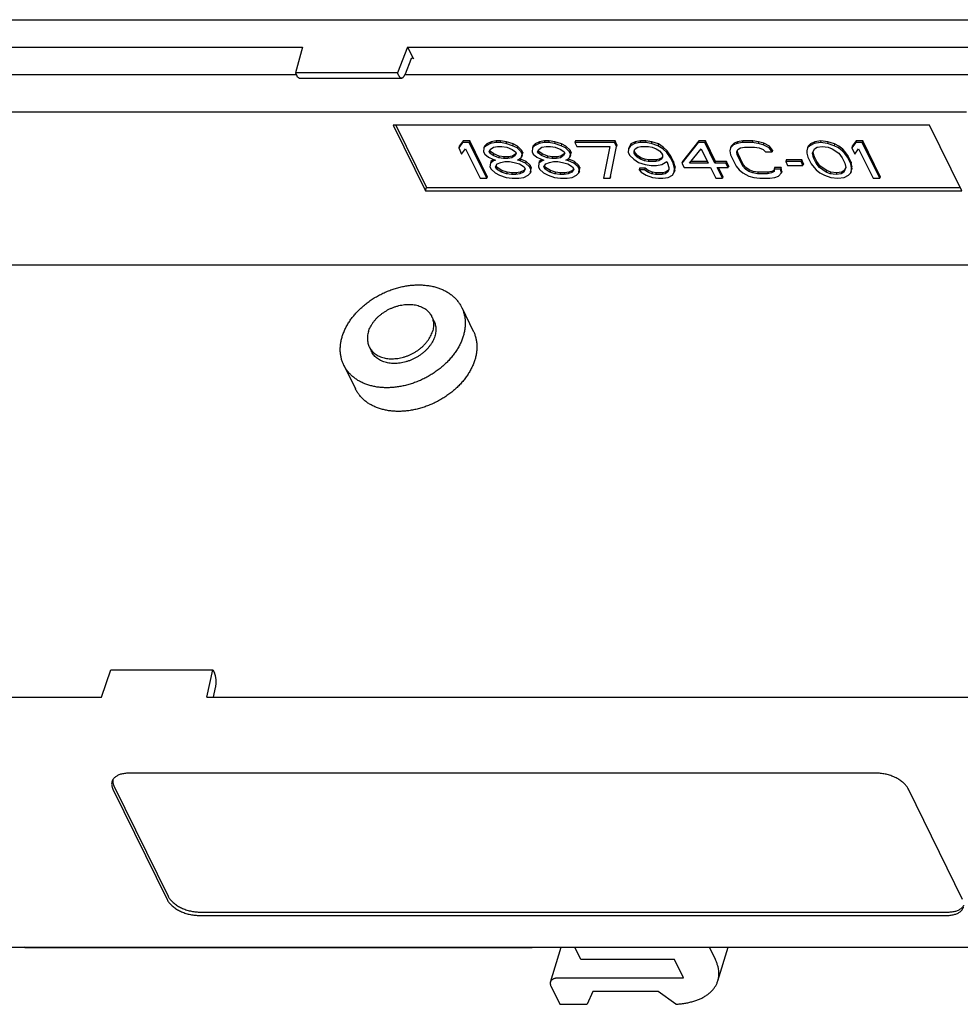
# Model space of a CAD drawing. Header units: inches. Extents: x 0 to 22, y 0 to 17.
# Tile 4 of 10: x 14.2 to 16.4, y 5 to 7.3. Entities that reach past the tile are written whole.
import ezdxf

# ---------------------------------------------------------------- set-up
doc = ezdxf.new("R2010")
doc.units = ezdxf.units.IN
doc.header["$LTSCALE"] = 1.21
doc.header["$MEASUREMENT"] = 0
doc.layers.get('0').update_dxf_attribs({"linetype": 'CONTINUOUS'})

msp = doc.modelspace()

# ---------------------------------------------------------------- linework, layer by layer
at = {"color": 7, "linetype": 'CONTINUOUS'}
for p, q in [((12.7701, 7.2906), (17.2578, 7.2906)), ((12.7121, 7.226), (14.8628, 7.226)), ((14.8628, 7.226), (14.8464, 7.1651)), ((15.1115, 7.226), (15.0874, 7.1651)), ((15.1115, 7.226), (15.1251, 7.1982)), ((15.1115, 7.226), (17.2622, 7.226)), ((15.1193, 7.1969), (15.1053, 7.1617)), ((14.8464, 7.1651), (14.8498, 7.1583)), ((15.0874, 7.1651), (14.8464, 7.1651)), ((15.0907, 7.1583), (15.0874, 7.1651)), ((14.8486, 7.1607), (13.2231, 7.1607)), ((14.8555, 7.1529), (15.097, 7.1529)), ((16.8152, 7.1607), (15.1049, 7.1607)), ((13.6012, 7.0733), (16.4317, 7.0733)), ((15.0776, 7.0417), (15.1538, 6.8863)), ((16.344, 7.0417), (15.0776, 7.0417)), ((15.0839, 7.0417), (15.1563, 6.8941)), ((16.4203, 6.8863), (16.344, 7.0417)), ((15.2414, 7.0003), (15.232, 6.9878)), ((15.2427, 7.0042), (15.2332, 6.9917)), ((15.2427, 7.0042), (15.2414, 7.0003)), ((15.257, 7.0003), (15.2414, 7.0003)), ((15.2583, 7.0042), (15.2427, 7.0042)), ((15.2583, 7.0042), (15.257, 7.0003)), ((15.2984, 6.9161), (15.257, 7.0003)), ((15.2996, 6.92), (15.2583, 7.0042)), ((15.3085, 7.0024), (15.2982, 6.9971)), ((15.3085, 7.0024), (15.3073, 6.9985)), ((15.3195, 7.0003), (15.3073, 6.9985)), ((15.3207, 7.0042), (15.3085, 7.0024)), ((15.3207, 7.0042), (15.3195, 7.0003)), ((15.3299, 7.0003), (15.3195, 7.0003)), ((15.3311, 7.0042), (15.3207, 7.0042)), ((15.3311, 7.0042), (15.3299, 7.0003)), ((15.3437, 6.9985), (15.3299, 7.0003)), ((15.345, 7.0024), (15.3311, 7.0042)), ((15.345, 7.0024), (15.3437, 6.9985)), ((15.3606, 6.9971), (15.345, 7.0024)), ((15.423, 7.0024), (15.4126, 6.9971)), ((15.423, 7.0024), (15.4218, 6.9985)), ((15.4339, 7.0003), (15.4218, 6.9985)), ((15.4351, 7.0042), (15.423, 7.0024)), ((15.4351, 7.0042), (15.4339, 7.0003)), ((15.4443, 7.0003), (15.4339, 7.0003)), ((15.4455, 7.0042), (15.4351, 7.0042)), ((15.4455, 7.0042), (15.4443, 7.0003)), ((15.4582, 6.9985), (15.4443, 7.0003)), ((15.4594, 7.0024), (15.4455, 7.0042)), ((15.4594, 7.0024), (15.4582, 6.9985)), ((15.475, 6.9971), (15.4594, 7.0024)), ((15.5079, 7.0042), (15.5067, 7.0003)), ((15.6003, 7.0003), (15.5067, 7.0003)), ((15.5067, 7.0003), (15.5111, 6.9913)), ((15.6015, 7.0042), (15.5079, 7.0042)), ((15.6015, 7.0042), (15.6003, 7.0003)), ((15.6047, 6.9913), (15.6003, 7.0003)), ((15.6059, 6.9953), (15.6015, 7.0042)), ((15.6492, 7.0024), (15.6388, 6.9971)), ((15.6492, 7.0024), (15.648, 6.9985)), ((15.6601, 7.0003), (15.648, 6.9985)), ((15.6613, 7.0042), (15.6492, 7.0024)), ((15.6613, 7.0042), (15.6601, 7.0003)), ((15.6731, 7.0003), (15.6601, 7.0003)), ((15.6743, 7.0042), (15.6613, 7.0042)), ((15.6743, 7.0042), (15.6731, 7.0003)), ((15.687, 6.9985), (15.6731, 7.0003)), ((15.6882, 7.0024), (15.6743, 7.0042)), ((15.6882, 7.0024), (15.687, 6.9985)), ((15.7038, 6.9971), (15.6882, 7.0024)), ((15.7979, 7.0003), (15.7593, 6.9519)), ((15.7991, 7.0042), (15.7605, 6.9558)), ((15.7991, 7.0042), (15.7979, 7.0003)), ((15.8135, 7.0003), (15.7979, 7.0003)), ((15.8147, 7.0042), (15.7991, 7.0042)), ((15.8147, 7.0042), (15.8135, 7.0003)), ((15.8373, 6.9519), (15.8135, 7.0003)), ((15.8385, 6.9558), (15.8147, 7.0042)), ((15.891, 7.0024), (15.8824, 6.9989)), ((15.891, 7.0024), (15.8898, 6.9985)), ((15.9019, 7.0003), (15.8898, 6.9985)), ((15.9032, 7.0042), (15.891, 7.0024)), ((15.9032, 7.0042), (15.9019, 7.0003)), ((15.9253, 7.0003), (15.9019, 7.0003)), ((15.9266, 7.0042), (15.9032, 7.0042)), ((15.9266, 7.0042), (15.9253, 7.0003)), ((15.9392, 6.9985), (15.9253, 7.0003)), ((15.9404, 7.0024), (15.9266, 7.0042)), ((15.9404, 7.0024), (15.9392, 6.9985)), ((15.9526, 6.9989), (15.9404, 7.0024)), ((16.0731, 7.0024), (16.0627, 6.9971)), ((16.0731, 7.0024), (16.0718, 6.9985)), ((16.0866, 7.0003), (16.0718, 6.9985)), ((16.0878, 7.0042), (16.0731, 7.0024)), ((16.0878, 7.0042), (16.0866, 7.0003)), ((16.1031, 6.9985), (16.0866, 7.0003)), ((16.1043, 7.0024), (16.0878, 7.0042)), ((16.1043, 7.0024), (16.1031, 6.9985)), ((16.1199, 6.9971), (16.1043, 7.0024)), ((16.1698, 7.0003), (16.1603, 6.9878)), ((16.171, 7.0042), (16.1615, 6.9917)), ((16.171, 7.0042), (16.1698, 7.0003)), ((16.1854, 7.0003), (16.1698, 7.0003)), ((16.1866, 7.0042), (16.171, 7.0042)), ((16.1866, 7.0042), (16.1854, 7.0003)), ((16.2267, 6.9161), (16.1854, 7.0003)), ((16.2279, 6.92), (16.1866, 7.0042)), ((15.2332, 6.9917), (15.232, 6.9878)), ((15.232, 6.9878), (15.239, 6.9734)), ((15.239, 6.9734), (15.2485, 6.986)), ((15.2485, 6.986), (15.2828, 6.9161)), ((15.2918, 6.9878), (15.291, 6.9788)), ((15.291, 6.9788), (15.2936, 6.9734)), ((15.297, 6.9931), (15.2918, 6.9878)), ((15.293, 6.9917), (15.2918, 6.9878)), ((15.2982, 6.9971), (15.293, 6.9917)), ((15.3073, 6.9985), (15.297, 6.9931)), ((15.2982, 6.9971), (15.297, 6.9931)), ((15.304, 6.9788), (15.3066, 6.9842)), ((15.3058, 6.9752), (15.304, 6.9788)), ((15.307, 6.9791), (15.3056, 6.982)), ((15.307, 6.9791), (15.3058, 6.9752)), ((15.3066, 6.9842), (15.3143, 6.9896)), ((15.3148, 6.9738), (15.307, 6.9791)), ((15.3143, 6.9896), (15.3239, 6.9913)), ((15.3239, 6.9913), (15.3343, 6.9913)), ((15.3343, 6.9913), (15.3455, 6.9896)), ((15.3594, 6.9931), (15.3437, 6.9985)), ((15.3455, 6.9896), (15.3586, 6.9842)), ((15.3586, 6.9842), (15.3664, 6.9788)), ((15.3606, 6.9971), (15.3594, 6.9931)), ((15.3698, 6.9878), (15.3594, 6.9931)), ((15.371, 6.9917), (15.3606, 6.9971)), ((15.3664, 6.9788), (15.3682, 6.9752)), ((15.371, 6.9917), (15.3698, 6.9878)), ((15.3794, 6.9788), (15.3698, 6.9878)), ((15.3806, 6.9827), (15.371, 6.9917)), ((15.3806, 6.9827), (15.3794, 6.9788)), ((15.3821, 6.9734), (15.3794, 6.9788)), ((15.3833, 6.9773), (15.3806, 6.9827)), ((15.3816, 6.9702), (15.3833, 6.9773)), ((15.3833, 6.9773), (15.3821, 6.9734)), ((15.4062, 6.9878), (15.4054, 6.9788)), ((15.4054, 6.9788), (15.4081, 6.9734)), ((15.4114, 6.9931), (15.4062, 6.9878)), ((15.4074, 6.9917), (15.4062, 6.9878)), ((15.4126, 6.9971), (15.4074, 6.9917)), ((15.4218, 6.9985), (15.4114, 6.9931)), ((15.4126, 6.9971), (15.4114, 6.9931)), ((15.4184, 6.9788), (15.421, 6.9842)), ((15.4202, 6.9752), (15.4184, 6.9788)), ((15.4214, 6.9791), (15.42, 6.982)), ((15.4214, 6.9791), (15.4202, 6.9752)), ((15.421, 6.9842), (15.4287, 6.9896)), ((15.4292, 6.9738), (15.4214, 6.9791)), ((15.4287, 6.9896), (15.4383, 6.9913)), ((15.4383, 6.9913), (15.4487, 6.9913)), ((15.4487, 6.9913), (15.46, 6.9896)), ((15.4738, 6.9931), (15.4582, 6.9985)), ((15.46, 6.9896), (15.473, 6.9842)), ((15.473, 6.9842), (15.4808, 6.9788)), ((15.475, 6.9971), (15.4738, 6.9931)), ((15.4842, 6.9878), (15.4738, 6.9931)), ((15.4854, 6.9917), (15.475, 6.9971)), ((15.4808, 6.9788), (15.4826, 6.9752)), ((15.4854, 6.9917), (15.4842, 6.9878)), ((15.4938, 6.9788), (15.4842, 6.9878)), ((15.495, 6.9827), (15.4854, 6.9917)), ((15.495, 6.9827), (15.4938, 6.9788)), ((15.4965, 6.9734), (15.4938, 6.9788)), ((15.4977, 6.9773), (15.495, 6.9827)), ((15.496, 6.9702), (15.4977, 6.9773)), ((15.4977, 6.9773), (15.4965, 6.9734)), ((15.5111, 6.9913), (15.5891, 6.9913)), ((15.5891, 6.9913), (15.574, 6.9161)), ((15.5896, 6.9161), (15.6047, 6.9913)), ((15.5908, 6.92), (15.6059, 6.9953)), ((15.6059, 6.9953), (15.6047, 6.9913)), ((15.6333, 6.986), (15.6325, 6.977)), ((15.6325, 6.977), (15.6361, 6.9698)), ((15.6376, 6.9931), (15.6333, 6.986)), ((15.6345, 6.9899), (15.6333, 6.986)), ((15.6388, 6.9971), (15.6345, 6.9899)), ((15.648, 6.9985), (15.6376, 6.9931)), ((15.6388, 6.9971), (15.6376, 6.9931)), ((15.6464, 6.9806), (15.6489, 6.986)), ((15.6464, 6.9752), (15.6464, 6.9806)), ((15.6476, 6.9791), (15.6464, 6.9752)), ((15.6476, 6.9791), (15.6476, 6.9832)), ((15.6494, 6.9756), (15.6476, 6.9791)), ((15.6489, 6.986), (15.655, 6.9896)), ((15.655, 6.9896), (15.6619, 6.9913)), ((15.6619, 6.9913), (15.6801, 6.9913)), ((15.6801, 6.9913), (15.6888, 6.9896)), ((15.7026, 6.9931), (15.687, 6.9985)), ((15.6888, 6.9896), (15.6983, 6.986)), ((15.6983, 6.986), (15.7062, 6.9806)), ((15.7038, 6.9971), (15.7026, 6.9931)), ((15.7139, 6.986), (15.7026, 6.9931)), ((15.7152, 6.9899), (15.7038, 6.9971)), ((15.7062, 6.9806), (15.7114, 6.9752)), ((15.7152, 6.9899), (15.7139, 6.986)), ((15.7235, 6.977), (15.7139, 6.986)), ((15.7248, 6.9809), (15.7152, 6.9899)), ((15.7248, 6.9809), (15.7235, 6.977)), ((15.7323, 6.9645), (15.7235, 6.977)), ((15.7335, 6.9684), (15.7248, 6.9809)), ((15.7775, 6.9519), (15.805, 6.986)), ((15.805, 6.986), (15.8217, 6.9519)), ((15.8743, 6.9878), (15.8726, 6.9806)), ((15.8726, 6.9806), (15.8744, 6.9716)), ((15.8812, 6.9949), (15.8743, 6.9878)), ((15.8755, 6.9917), (15.8743, 6.9878)), ((15.8824, 6.9989), (15.8755, 6.9917)), ((15.8824, 6.9989), (15.8812, 6.9949)), ((15.8898, 6.9985), (15.8812, 6.9949)), ((15.8891, 6.9788), (15.8917, 6.9842)), ((15.89, 6.9716), (15.8891, 6.9788)), ((15.8912, 6.9756), (15.8904, 6.9816)), ((15.8917, 6.9842), (15.8977, 6.9878)), ((15.8977, 6.9878), (15.9072, 6.9896)), ((15.9072, 6.9896), (15.9306, 6.9896)), ((15.9306, 6.9896), (15.9419, 6.9878)), ((15.9514, 6.9949), (15.9392, 6.9985)), ((15.9419, 6.9878), (15.9515, 6.9842)), ((15.9526, 6.9989), (15.9514, 6.9949)), ((15.9653, 6.9878), (15.9514, 6.9949)), ((15.9515, 6.9842), (15.9567, 6.9788)), ((15.9665, 6.9917), (15.9526, 6.9989)), ((15.9567, 6.9788), (15.9723, 6.9788)), ((15.9665, 6.9917), (15.9653, 6.9878)), ((15.9723, 6.9788), (15.9653, 6.9878)), ((15.9735, 6.9827), (15.9665, 6.9917)), ((15.9735, 6.9827), (15.9723, 6.9788)), ((16.0563, 6.9878), (16.0546, 6.9806)), ((16.0546, 6.9806), (16.0547, 6.9752)), ((16.0615, 6.9931), (16.0563, 6.9878)), ((16.0575, 6.9917), (16.0563, 6.9878)), ((16.0627, 6.9971), (16.0575, 6.9917)), ((16.0718, 6.9985), (16.0615, 6.9931)), ((16.0627, 6.9971), (16.0615, 6.9931)), ((16.0677, 6.9752), (16.0728, 6.986)), ((16.0716, 6.9684), (16.0691, 6.9782)), ((16.0728, 6.986), (16.0788, 6.9896)), ((16.0788, 6.9896), (16.091, 6.9913)), ((16.091, 6.9913), (16.1048, 6.9896)), ((16.1187, 6.9931), (16.1031, 6.9985)), ((16.1048, 6.9896), (16.1144, 6.986)), ((16.1144, 6.986), (16.1301, 6.9752)), ((16.1199, 6.9971), (16.1187, 6.9931)), ((16.1291, 6.9878), (16.1187, 6.9931)), ((16.1303, 6.9917), (16.1199, 6.9971)), ((16.1303, 6.9917), (16.1291, 6.9878)), ((16.1378, 6.9806), (16.1291, 6.9878)), ((16.1391, 6.9845), (16.1303, 6.9917)), ((16.1391, 6.9845), (16.1378, 6.9806)), ((16.1431, 6.9752), (16.1378, 6.9806)), ((16.1443, 6.9791), (16.1391, 6.9845)), ((16.1443, 6.9791), (16.1431, 6.9752)), ((16.1513, 6.9702), (16.1443, 6.9791)), ((16.1615, 6.9917), (16.1603, 6.9878)), ((16.1603, 6.9878), (16.1674, 6.9734)), ((16.1674, 6.9734), (16.1768, 6.986)), ((16.1768, 6.986), (16.2111, 6.9161)), ((15.2936, 6.9734), (15.3024, 6.9663)), ((15.3024, 6.9663), (15.3128, 6.9609)), ((15.3136, 6.9698), (15.3058, 6.9752)), ((15.3146, 6.9573), (15.3068, 6.9519)), ((15.308, 6.9558), (15.3068, 6.9519)), ((15.3146, 6.9604), (15.308, 6.9558)), ((15.3128, 6.9609), (15.3189, 6.9591)), ((15.3148, 6.9738), (15.3136, 6.9698)), ((15.3266, 6.9645), (15.3136, 6.9698)), ((15.3154, 6.9601), (15.3146, 6.9573)), ((15.3189, 6.9591), (15.3146, 6.9573)), ((15.3279, 6.9684), (15.3148, 6.9738)), ((15.3233, 6.9501), (15.3319, 6.9537)), ((15.3279, 6.9684), (15.3266, 6.9645)), ((15.3379, 6.9627), (15.3266, 6.9645)), ((15.3391, 6.9666), (15.3279, 6.9684)), ((15.3319, 6.9537), (15.3414, 6.9555)), ((15.3391, 6.9666), (15.3379, 6.9627)), ((15.3483, 6.9627), (15.3379, 6.9627)), ((15.3495, 6.9666), (15.3391, 6.9666)), ((15.3414, 6.9555), (15.3518, 6.9555)), ((15.3495, 6.9666), (15.3483, 6.9627)), ((15.3579, 6.9645), (15.3483, 6.9627)), ((15.3591, 6.9684), (15.3495, 6.9666)), ((15.3518, 6.9555), (15.3631, 6.9537)), ((15.3656, 6.9698), (15.3579, 6.9645)), ((15.3591, 6.9684), (15.3579, 6.9645)), ((15.3668, 6.9738), (15.3591, 6.9684)), ((15.3631, 6.9537), (15.3753, 6.9501)), ((15.3682, 6.9752), (15.3656, 6.9698)), ((15.3668, 6.9738), (15.3656, 6.9698)), ((15.3678, 6.9759), (15.3668, 6.9738)), ((15.3709, 6.9591), (15.3752, 6.9609)), ((15.377, 6.9573), (15.3709, 6.9591)), ((15.3752, 6.9609), (15.3804, 6.9663)), ((15.3782, 6.9612), (15.3761, 6.9618)), ((15.3782, 6.9612), (15.377, 6.9573)), ((15.39, 6.9519), (15.377, 6.9573)), ((15.3912, 6.9558), (15.3782, 6.9612)), ((15.3804, 6.9663), (15.3821, 6.9734)), ((15.3816, 6.9702), (15.3804, 6.9663)), ((15.3912, 6.9558), (15.39, 6.9519)), ((15.4008, 6.9469), (15.3912, 6.9558)), ((15.4081, 6.9734), (15.4168, 6.9663)), ((15.4168, 6.9663), (15.4272, 6.9609)), ((15.428, 6.9698), (15.4202, 6.9752)), ((15.429, 6.9573), (15.4212, 6.9519)), ((15.4224, 6.9558), (15.4212, 6.9519)), ((15.429, 6.9604), (15.4224, 6.9558)), ((15.4272, 6.9609), (15.4333, 6.9591)), ((15.4292, 6.9738), (15.428, 6.9698)), ((15.4411, 6.9645), (15.428, 6.9698)), ((15.4298, 6.9601), (15.429, 6.9573)), ((15.4333, 6.9591), (15.429, 6.9573)), ((15.4423, 6.9684), (15.4292, 6.9738)), ((15.4377, 6.9501), (15.4463, 6.9537)), ((15.4423, 6.9684), (15.4411, 6.9645)), ((15.4523, 6.9627), (15.4411, 6.9645)), ((15.4536, 6.9666), (15.4423, 6.9684)), ((15.4463, 6.9537), (15.4559, 6.9555)), ((15.4536, 6.9666), (15.4523, 6.9627)), ((15.4627, 6.9627), (15.4523, 6.9627)), ((15.464, 6.9666), (15.4536, 6.9666)), ((15.4559, 6.9555), (15.4663, 6.9555)), ((15.464, 6.9666), (15.4627, 6.9627)), ((15.4723, 6.9645), (15.4627, 6.9627)), ((15.4735, 6.9684), (15.464, 6.9666)), ((15.4663, 6.9555), (15.4775, 6.9537)), ((15.48, 6.9698), (15.4723, 6.9645)), ((15.4735, 6.9684), (15.4723, 6.9645)), ((15.4812, 6.9738), (15.4735, 6.9684)), ((15.4775, 6.9537), (15.4897, 6.9501)), ((15.4826, 6.9752), (15.48, 6.9698)), ((15.4812, 6.9738), (15.48, 6.9698)), ((15.4823, 6.9759), (15.4812, 6.9738)), ((15.4853, 6.9591), (15.4896, 6.9609)), ((15.4914, 6.9573), (15.4853, 6.9591)), ((15.4896, 6.9609), (15.4948, 6.9663)), ((15.4926, 6.9612), (15.4905, 6.9618)), ((15.4926, 6.9612), (15.4914, 6.9573)), ((15.5044, 6.9519), (15.4914, 6.9573)), ((15.5056, 6.9558), (15.4926, 6.9612)), ((15.4948, 6.9663), (15.4965, 6.9734)), ((15.496, 6.9702), (15.4948, 6.9663)), ((15.5056, 6.9558), (15.5044, 6.9519)), ((15.5152, 6.9469), (15.5056, 6.9558)), ((15.6361, 6.9698), (15.6457, 6.9609)), ((15.6457, 6.9609), (15.657, 6.9537)), ((15.6482, 6.9716), (15.6464, 6.9752)), ((15.6494, 6.9756), (15.6482, 6.9716)), ((15.6534, 6.9663), (15.6482, 6.9716)), ((15.6546, 6.9702), (15.6494, 6.9756)), ((15.6546, 6.9702), (15.6534, 6.9663)), ((15.6613, 6.9609), (15.6534, 6.9663)), ((15.6625, 6.9648), (15.6546, 6.9702)), ((15.657, 6.9537), (15.6726, 6.9483)), ((15.6625, 6.9648), (15.6613, 6.9609)), ((15.6708, 6.9573), (15.6613, 6.9609)), ((15.672, 6.9612), (15.6625, 6.9648)), ((15.672, 6.9612), (15.6708, 6.9573)), ((15.6795, 6.9555), (15.6708, 6.9573)), ((15.6807, 6.9594), (15.672, 6.9612)), ((15.6807, 6.9594), (15.6795, 6.9555)), ((15.6977, 6.9555), (15.6795, 6.9555)), ((15.6989, 6.9594), (15.6807, 6.9594)), ((15.6989, 6.9594), (15.6977, 6.9555)), ((15.7046, 6.9573), (15.6977, 6.9555)), ((15.7058, 6.9612), (15.6989, 6.9594)), ((15.7058, 6.9612), (15.7046, 6.9573)), ((15.7107, 6.9609), (15.7046, 6.9573)), ((15.7119, 6.9648), (15.7058, 6.9612)), ((15.7132, 6.9663), (15.7107, 6.9609)), ((15.7119, 6.9648), (15.7107, 6.9609)), ((15.7114, 6.9752), (15.7132, 6.9716)), ((15.7116, 6.9483), (15.7237, 6.9555)), ((15.7132, 6.9676), (15.7119, 6.9648)), ((15.7132, 6.9716), (15.7132, 6.9663)), ((15.7237, 6.9555), (15.7255, 6.9519)), ((15.7335, 6.9684), (15.7323, 6.9645)), ((15.7385, 6.9519), (15.7323, 6.9645)), ((15.7397, 6.9558), (15.7335, 6.9684)), ((15.7397, 6.9558), (15.7385, 6.9519)), ((15.7432, 6.9433), (15.7397, 6.9558)), ((15.7605, 6.9558), (15.7593, 6.9519)), ((15.8198, 6.9558), (15.7806, 6.9558)), ((15.8385, 6.9558), (15.8373, 6.9519)), ((15.8645, 6.9558), (15.8385, 6.9558)), ((15.8645, 6.9558), (15.8633, 6.9519)), ((15.8698, 6.9451), (15.8645, 6.9558)), ((15.8744, 6.9716), (15.8876, 6.9447)), ((15.8912, 6.9756), (15.89, 6.9716)), ((15.9032, 6.9447), (15.89, 6.9716)), ((15.9044, 6.9487), (15.8912, 6.9756)), ((16.0058, 6.9594), (16.0045, 6.9555)), ((16.0409, 6.9555), (16.0045, 6.9555)), ((16.0045, 6.9555), (16.0089, 6.9465)), ((16.0422, 6.9594), (16.0058, 6.9594)), ((16.0422, 6.9594), (16.0409, 6.9555)), ((16.0453, 6.9465), (16.0409, 6.9555)), ((16.0466, 6.9505), (16.0422, 6.9594)), ((16.0547, 6.9752), (16.0565, 6.9663)), ((16.0565, 6.9663), (16.0644, 6.9501)), ((16.0704, 6.9645), (16.0677, 6.9752)), ((16.0716, 6.9684), (16.0704, 6.9645)), ((16.0765, 6.9519), (16.0704, 6.9645)), ((16.0777, 6.9558), (16.0716, 6.9684)), ((16.0777, 6.9558), (16.0765, 6.9519)), ((16.0856, 6.9451), (16.0777, 6.9558)), ((16.1301, 6.9752), (16.138, 6.9645)), ((16.138, 6.9645), (16.1441, 6.9519)), ((16.1501, 6.9663), (16.1431, 6.9752)), ((16.1513, 6.9702), (16.1501, 6.9663)), ((16.158, 6.9501), (16.1501, 6.9663)), ((16.1592, 6.954), (16.1513, 6.9702)), ((16.1592, 6.954), (16.158, 6.9501)), ((16.161, 6.9451), (16.1592, 6.954)), ((15.3068, 6.9519), (15.306, 6.943)), ((15.306, 6.943), (15.3086, 6.9376)), ((15.3086, 6.9376), (15.3182, 6.9286)), ((15.319, 6.943), (15.3233, 6.9501)), ((15.3216, 6.9376), (15.319, 6.943)), ((15.3228, 6.9415), (15.3207, 6.9458)), ((15.3228, 6.9415), (15.3216, 6.9376)), ((15.333, 6.9304), (15.3216, 6.9376)), ((15.3342, 6.9343), (15.3228, 6.9415)), ((15.3342, 6.9343), (15.333, 6.9304)), ((15.3451, 6.9268), (15.333, 6.9304)), ((15.3463, 6.9307), (15.3342, 6.9343)), ((15.3463, 6.9307), (15.3451, 6.9268)), ((15.3576, 6.929), (15.3463, 6.9307)), ((15.3775, 6.9307), (15.368, 6.929)), ((15.3753, 6.9501), (15.3866, 6.943)), ((15.3775, 6.9307), (15.3763, 6.9268)), ((15.385, 6.9304), (15.3763, 6.9268)), ((15.3862, 6.9343), (15.3775, 6.9307)), ((15.3892, 6.9376), (15.385, 6.9304)), ((15.3862, 6.9343), (15.385, 6.9304)), ((15.3887, 6.9386), (15.3862, 6.9343)), ((15.3866, 6.943), (15.3892, 6.9376)), ((15.3996, 6.943), (15.39, 6.9519)), ((15.4008, 6.9469), (15.3996, 6.943)), ((15.4022, 6.9376), (15.3996, 6.943)), ((15.4035, 6.9415), (15.4008, 6.9469)), ((15.4014, 6.9286), (15.4022, 6.9376)), ((15.4027, 6.9325), (15.4014, 6.9286)), ((15.4035, 6.9415), (15.4022, 6.9376)), ((15.4027, 6.9325), (15.4035, 6.9415)), ((15.4212, 6.9519), (15.4204, 6.943)), ((15.4204, 6.943), (15.4231, 6.9376)), ((15.4231, 6.9376), (15.4327, 6.9286)), ((15.4334, 6.943), (15.4377, 6.9501)), ((15.4361, 6.9376), (15.4334, 6.943)), ((15.4373, 6.9415), (15.4351, 6.9458)), ((15.4373, 6.9415), (15.4361, 6.9376)), ((15.4474, 6.9304), (15.4361, 6.9376)), ((15.4486, 6.9343), (15.4373, 6.9415)), ((15.4486, 6.9343), (15.4474, 6.9304)), ((15.4595, 6.9268), (15.4474, 6.9304)), ((15.4607, 6.9307), (15.4486, 6.9343)), ((15.4607, 6.9307), (15.4595, 6.9268)), ((15.472, 6.929), (15.4607, 6.9307)), ((15.4919, 6.9307), (15.4824, 6.929)), ((15.4897, 6.9501), (15.501, 6.943)), ((15.4919, 6.9307), (15.4907, 6.9268)), ((15.4994, 6.9304), (15.4907, 6.9268)), ((15.5006, 6.9343), (15.4919, 6.9307)), ((15.5037, 6.9376), (15.4994, 6.9304)), ((15.5006, 6.9343), (15.4994, 6.9304)), ((15.5032, 6.9386), (15.5006, 6.9343)), ((15.501, 6.943), (15.5037, 6.9376)), ((15.514, 6.943), (15.5044, 6.9519)), ((15.5152, 6.9469), (15.514, 6.943)), ((15.5167, 6.9376), (15.514, 6.943)), ((15.5179, 6.9415), (15.5152, 6.9469)), ((15.5159, 6.9286), (15.5167, 6.9376)), ((15.5171, 6.9325), (15.5159, 6.9286)), ((15.5179, 6.9415), (15.5167, 6.9376)), ((15.5171, 6.9325), (15.5179, 6.9415)), ((15.6592, 6.9397), (15.658, 6.9358)), ((15.671, 6.9358), (15.658, 6.9358)), ((15.658, 6.9358), (15.6632, 6.9304)), ((15.6722, 6.9397), (15.6592, 6.9397)), ((15.6632, 6.9304), (15.6745, 6.9232)), ((15.6722, 6.9397), (15.671, 6.9358)), ((15.6788, 6.9304), (15.671, 6.9358)), ((15.68, 6.9343), (15.6722, 6.9397)), ((15.6726, 6.9483), (15.6865, 6.9465)), ((15.68, 6.9343), (15.6788, 6.9304)), ((15.6884, 6.9268), (15.6788, 6.9304)), ((15.6896, 6.9307), (15.68, 6.9343)), ((15.6865, 6.9465), (15.6995, 6.9465)), ((15.6896, 6.9307), (15.6884, 6.9268)), ((15.6983, 6.929), (15.6896, 6.9307)), ((15.6995, 6.9465), (15.7116, 6.9483)), ((15.7208, 6.9307), (15.7139, 6.929)), ((15.7208, 6.9307), (15.7196, 6.9268)), ((15.7256, 6.9304), (15.7196, 6.9268)), ((15.7268, 6.9343), (15.7208, 6.9307)), ((15.7255, 6.9519), (15.7281, 6.9412)), ((15.7282, 6.9358), (15.7256, 6.9304)), ((15.7268, 6.9343), (15.7256, 6.9304)), ((15.7282, 6.9371), (15.7268, 6.9343)), ((15.7281, 6.9412), (15.7282, 6.9358)), ((15.7369, 6.9232), (15.7412, 6.9304)), ((15.742, 6.9394), (15.7385, 6.9519)), ((15.7412, 6.9304), (15.742, 6.9394)), ((15.7424, 6.9343), (15.7412, 6.9304)), ((15.7432, 6.9433), (15.742, 6.9394)), ((15.7424, 6.9343), (15.7432, 6.9433)), ((15.7593, 6.9519), (15.7645, 6.9412)), ((15.7645, 6.9412), (15.827, 6.9412)), ((15.8217, 6.9519), (15.7775, 6.9519)), ((15.827, 6.9412), (15.8393, 6.9161)), ((15.8633, 6.9519), (15.8373, 6.9519)), ((15.8426, 6.9412), (15.8686, 6.9412)), ((15.8549, 6.9161), (15.8426, 6.9412)), ((15.8561, 6.92), (15.8457, 6.9412)), ((15.8686, 6.9412), (15.8633, 6.9519)), ((15.8698, 6.9451), (15.8686, 6.9412)), ((15.8876, 6.9447), (15.8946, 6.9358)), ((15.8946, 6.9358), (15.9033, 6.9286)), ((15.9044, 6.9487), (15.9032, 6.9447)), ((15.9093, 6.9376), (15.9032, 6.9447)), ((15.9105, 6.9415), (15.9044, 6.9487)), ((15.9105, 6.9415), (15.9093, 6.9376)), ((15.9172, 6.9322), (15.9093, 6.9376)), ((15.9184, 6.9361), (15.9105, 6.9415)), ((15.9184, 6.9361), (15.9172, 6.9322)), ((15.9267, 6.9286), (15.9172, 6.9322)), ((15.9279, 6.9325), (15.9184, 6.9361)), ((15.9279, 6.9325), (15.9267, 6.9286)), ((15.9392, 6.9307), (15.9279, 6.9325)), ((15.9392, 6.9307), (15.938, 6.9268)), ((15.9626, 6.9307), (15.9392, 6.9307)), ((15.9626, 6.9307), (15.9614, 6.9268)), ((15.9721, 6.9325), (15.9626, 6.9307)), ((15.9721, 6.9325), (15.9709, 6.9286)), ((15.977, 6.9322), (15.9709, 6.9286)), ((15.9769, 6.9354), (15.9721, 6.9325)), ((15.9781, 6.9415), (15.9769, 6.9376)), ((15.9925, 6.9376), (15.9769, 6.9376)), ((15.9769, 6.9376), (15.977, 6.9322)), ((15.9937, 6.9415), (15.9781, 6.9415)), ((15.9937, 6.9415), (15.9925, 6.9376)), ((15.9943, 6.9286), (15.9925, 6.9376)), ((15.9955, 6.9325), (15.9937, 6.9415)), ((15.9955, 6.9325), (15.9943, 6.9286)), ((16.0089, 6.9465), (16.0453, 6.9465)), ((16.0466, 6.9505), (16.0453, 6.9465)), ((16.0644, 6.9501), (16.0714, 6.9412)), ((16.0714, 6.9412), (16.0766, 6.9358)), ((16.0844, 6.9412), (16.0765, 6.9519)), ((16.0766, 6.9358), (16.0853, 6.9286)), ((16.0856, 6.9451), (16.0844, 6.9412)), ((16.1001, 6.9304), (16.0844, 6.9412)), ((16.1013, 6.9343), (16.0856, 6.9451)), ((16.1013, 6.9343), (16.1001, 6.9304)), ((16.1096, 6.9268), (16.1001, 6.9304)), ((16.1108, 6.9307), (16.1013, 6.9343)), ((16.1108, 6.9307), (16.1096, 6.9268)), ((16.1247, 6.929), (16.1108, 6.9307)), ((16.1368, 6.9307), (16.1247, 6.929)), ((16.1368, 6.9307), (16.1356, 6.9268)), ((16.1417, 6.9304), (16.1356, 6.9268)), ((16.1429, 6.9343), (16.1368, 6.9307)), ((16.1468, 6.9412), (16.1417, 6.9304)), ((16.1429, 6.9343), (16.1417, 6.9304)), ((16.1466, 6.9421), (16.1429, 6.9343)), ((16.1441, 6.9519), (16.1468, 6.9412)), ((16.1598, 6.9412), (16.158, 6.9501)), ((16.1582, 6.9286), (16.1598, 6.9358)), ((16.1594, 6.9325), (16.1582, 6.9286)), ((16.1594, 6.9325), (16.161, 6.9397)), ((16.161, 6.9451), (16.1598, 6.9412)), ((16.1598, 6.9358), (16.1598, 6.9412)), ((16.161, 6.9397), (16.1598, 6.9358)), ((16.161, 6.9397), (16.161, 6.9451)), ((15.2828, 6.9161), (15.2984, 6.9161)), ((15.2996, 6.92), (15.2984, 6.9161)), ((15.3182, 6.9286), (15.3287, 6.9232)), ((15.3287, 6.9232), (15.3443, 6.9179)), ((15.3443, 6.9179), (15.3582, 6.9161)), ((15.3564, 6.925), (15.3451, 6.9268)), ((15.3576, 6.929), (15.3564, 6.925)), ((15.3668, 6.925), (15.3564, 6.925)), ((15.368, 6.929), (15.3576, 6.929)), ((15.3582, 6.9161), (15.3738, 6.9161)), ((15.368, 6.929), (15.3668, 6.925)), ((15.3763, 6.9268), (15.3668, 6.925)), ((15.3738, 6.9161), (15.3859, 6.9179)), ((15.3859, 6.9179), (15.3963, 6.9232)), ((15.3963, 6.9232), (15.4014, 6.9286)), ((15.4327, 6.9286), (15.4431, 6.9232)), ((15.4431, 6.9232), (15.4587, 6.9179)), ((15.4587, 6.9179), (15.4726, 6.9161)), ((15.4708, 6.925), (15.4595, 6.9268)), ((15.472, 6.929), (15.4708, 6.925)), ((15.4812, 6.925), (15.4708, 6.925)), ((15.4824, 6.929), (15.472, 6.929)), ((15.4726, 6.9161), (15.4882, 6.9161)), ((15.4824, 6.929), (15.4812, 6.925)), ((15.4907, 6.9268), (15.4812, 6.925)), ((15.4882, 6.9161), (15.5003, 6.9179)), ((15.5003, 6.9179), (15.5107, 6.9232)), ((15.5107, 6.9232), (15.5159, 6.9286)), ((15.574, 6.9161), (15.5896, 6.9161)), ((15.5908, 6.92), (15.5896, 6.9161)), ((15.6745, 6.9232), (15.6902, 6.9179)), ((15.697, 6.925), (15.6884, 6.9268)), ((15.6902, 6.9179), (15.704, 6.9161)), ((15.6983, 6.929), (15.697, 6.925)), ((15.7126, 6.925), (15.697, 6.925)), ((15.7139, 6.929), (15.6983, 6.929)), ((15.704, 6.9161), (15.7144, 6.9161)), ((15.7139, 6.929), (15.7126, 6.925)), ((15.7196, 6.9268), (15.7126, 6.925)), ((15.7144, 6.9161), (15.7266, 6.9179)), ((15.7266, 6.9179), (15.7369, 6.9232)), ((15.8393, 6.9161), (15.8549, 6.9161)), ((15.8561, 6.92), (15.8549, 6.9161)), ((15.9033, 6.9286), (15.9172, 6.9214)), ((15.9172, 6.9214), (15.9294, 6.9179)), ((15.938, 6.9268), (15.9267, 6.9286)), ((15.9294, 6.9179), (15.9433, 6.9161)), ((15.9614, 6.9268), (15.938, 6.9268)), ((15.9433, 6.9161), (15.9667, 6.9161)), ((15.9709, 6.9286), (15.9614, 6.9268)), ((15.9667, 6.9161), (15.9788, 6.9179)), ((15.9788, 6.9179), (15.9874, 6.9214)), ((15.9874, 6.9214), (15.9943, 6.9286)), ((16.0853, 6.9286), (16.0958, 6.9232)), ((16.0958, 6.9232), (16.1114, 6.9179)), ((16.1235, 6.925), (16.1096, 6.9268)), ((16.1114, 6.9179), (16.1279, 6.9161)), ((16.1247, 6.929), (16.1235, 6.925)), ((16.1356, 6.9268), (16.1235, 6.925)), ((16.1279, 6.9161), (16.1426, 6.9179)), ((16.1426, 6.9179), (16.153, 6.9232)), ((16.153, 6.9232), (16.1582, 6.9286)), ((16.2111, 6.9161), (16.2267, 6.9161)), ((16.2279, 6.92), (16.2267, 6.9161)), ((15.1538, 6.8863), (15.1563, 6.8941)), ((15.1538, 6.8863), (16.4203, 6.8863)), ((15.1563, 6.8941), (16.4165, 6.8941)), ((13.3486, 6.7114), (16.8006, 6.7114)), ((15.2391, 6.6112), (15.2665, 6.5553)), ((15.1681, 6.5902), (15.1736, 6.5791)), ((15.0208, 6.518), (15.0263, 6.5068)), ((14.9608, 6.4747), (14.9883, 6.4187)), ((14.3884, 5.6907), (14.4107, 5.7551)), ((14.4107, 5.7551), (14.6517, 5.7551)), ((14.637, 5.6907), (14.6517, 5.7551)), ((14.6517, 5.7551), (14.655, 5.7483)), ((14.6527, 5.6907), (14.6579, 5.7139)), ((12.2377, 5.6907), (14.3884, 5.6907)), ((14.637, 5.6907), (16.7877, 5.6907)), ((16.2207, 5.511), (14.4522, 5.511)), ((14.4153, 5.4737), (14.5434, 5.2126)), ((14.4177, 5.4816), (14.5458, 5.2205)), ((16.4224, 5.2126), (16.2942, 5.4737)), ((14.617, 5.1753), (16.3854, 5.1753)), ((14.6194, 5.1832), (16.3878, 5.1832)), ((12.5609, 5.0999), (16.936, 5.0999)), ((14.2077, 5.099), (14.206, 5.0999)), ((15.4055, 5.099), (14.2077, 5.099)), ((15.4051, 5.0999), (15.4055, 5.099)), ((15.4058, 5.0999), (15.4055, 5.099)), ((15.4487, 5.0177), (15.4741, 5.0999)), ((15.5206, 5.071), (15.5064, 5.0999)), ((15.8383, 5.071), (15.8242, 5.0999)), ((15.8442, 5.0208), (15.8686, 5.0999)), ((15.7416, 5.071), (15.5206, 5.071)), ((15.763, 5.0275), (15.7416, 5.071)), ((15.4682, 5.0275), (15.763, 5.0275)), ((15.4498, 5.0089), (15.4711, 4.9653)), ((15.5486, 4.9952), (15.5356, 4.9653)), ((15.7033, 4.9952), (15.5486, 4.9952)), ((15.7452, 4.9656), (15.7033, 4.9952)), ((15.4711, 4.9653), (15.5356, 4.9653))]:
    msp.add_line(p, q, dxfattribs=at)
for points, knots in [([(15.1193, 7.1969), (15.1194, 7.1972), (15.1197, 7.1979), (15.1202, 7.1987), (15.1207, 7.1994), (15.1213, 7.1999), (15.1219, 7.2003), (15.1223, 7.2004), (15.1225, 7.2004), (15.1226, 7.2004)], [0, 0, 0, 0, 0.214305, 0.408192, 0.578922, 0.728629, 0.859791, 0.97773, 1, 1, 1, 1]), ([(15.1226, 7.2004), (15.1227, 7.2004), (15.1231, 7.2004), (15.1237, 7.2001), (15.1242, 7.1996), (15.1247, 7.199), (15.125, 7.1985), (15.1251, 7.1982)], [0, 0, 0, 0, 0.135354, 0.312816, 0.511416, 0.740152, 1, 1, 1, 1]), ([(14.8555, 7.1529), (14.8553, 7.1529), (14.8547, 7.153), (14.8537, 7.1534), (14.8526, 7.1542), (14.8516, 7.1553), (14.8506, 7.1567), (14.85, 7.1577), (14.8498, 7.1583)], [0, 0, 0, 0, 0.087708, 0.225277, 0.381167, 0.561016, 0.767051, 1, 1, 1, 1]), ([(15.0907, 7.1583), (15.091, 7.1577), (15.0916, 7.1567), (15.0926, 7.1552), (15.0937, 7.1541), (15.0949, 7.1534), (15.096, 7.153), (15.0968, 7.1529), (15.097, 7.1529)], [0, 0, 0, 0, 0.222144, 0.42116, 0.598607, 0.757474, 0.90364, 1, 1, 1, 1]), ([(15.097, 7.1529), (15.0972, 7.1529), (15.0977, 7.1529), (15.0987, 7.1532), (15.1, 7.1538), (15.1012, 7.1548), (15.1023, 7.1561), (15.1034, 7.1577), (15.1045, 7.1596), (15.1051, 7.161), (15.1053, 7.1617)], [0, 0, 0, 0, 0.030994, 0.131044, 0.239782, 0.361073, 0.497257, 0.649403, 0.817188, 1, 1, 1, 1]), ([(14.9608, 6.4747), (14.9596, 6.4771), (14.9574, 6.4822), (14.9549, 6.4902), (14.9532, 6.4986), (14.9523, 6.5072), (14.9523, 6.516), (14.9531, 6.5249), (14.9547, 6.534), (14.9571, 6.543), (14.9603, 6.5521), (14.9643, 6.5612), (14.969, 6.5701), (14.9745, 6.5788), (14.9807, 6.5874), (14.9876, 6.5957), (14.995, 6.6038), (15.0031, 6.6114), (15.0117, 6.6187), (15.0208, 6.6256), (15.0303, 6.632), (15.0402, 6.638), (15.0505, 6.6433), (15.061, 6.6482), (15.0718, 6.6524), (15.0827, 6.656), (15.0937, 6.659), (15.1047, 6.6614), (15.1157, 6.6631), (15.1266, 6.6641), (15.1339, 6.6643), (15.1375, 6.6643)], [0, 0, 0, 0, 0.027389, 0.055343, 0.08356, 0.112192, 0.141331, 0.171091, 0.201533, 0.232724, 0.264698, 0.297469, 0.331045, 0.365392, 0.400499, 0.436288, 0.472734, 0.509726, 0.547226, 0.585103, 0.623307, 0.661694, 0.700208, 0.738702, 0.777115, 0.815306, 0.853212, 0.890708, 0.927731, 0.964182, 1, 1, 1, 1]), ([(15.1375, 6.6643), (15.141, 6.6643), (15.148, 6.6641), (15.1583, 6.6631), (15.1682, 6.6614), (15.1778, 6.6591), (15.187, 6.6561), (15.1957, 6.6525), (15.2038, 6.6482), (15.2114, 6.6434), (15.2183, 6.638), (15.2246, 6.6321), (15.2302, 6.6256), (15.2351, 6.6187), (15.2378, 6.6138), (15.2391, 6.6113), (15.2391, 6.6112)], [0, 0, 0, 0, 0.087465, 0.173064, 0.256739, 0.338402, 0.418103, 0.495817, 0.571709, 0.64584, 0.718481, 0.789785, 0.860118, 0.929708, 0.998981, 1, 1, 1, 1]), ([(15.0189, 6.5541), (15.0195, 6.556), (15.0209, 6.5598), (15.0235, 6.5654), (15.0266, 6.5708), (15.0302, 6.5762), (15.0344, 6.5814), (15.0389, 6.5863), (15.0439, 6.591), (15.0493, 6.5955), (15.0551, 6.5996), (15.0611, 6.6034), (15.0674, 6.6068), (15.0738, 6.6098), (15.0805, 6.6124), (15.0872, 6.6145), (15.094, 6.6162), (15.1008, 6.6175), (15.1076, 6.6182), (15.1143, 6.6184), (15.1208, 6.6182), (15.1271, 6.6175), (15.1331, 6.6163), (15.1389, 6.6146), (15.1444, 6.6124), (15.1494, 6.6099), (15.1541, 6.6068), (15.1583, 6.6034), (15.162, 6.5996), (15.1651, 6.5955), (15.1671, 6.5923), (15.168, 6.5905), (15.1681, 6.5902)], [0, 0, 0, 0, 0.031982, 0.064888, 0.098736, 0.133453, 0.169028, 0.205335, 0.242323, 0.279843, 0.317801, 0.356056, 0.394464, 0.432911, 0.471218, 0.509294, 0.546957, 0.584129, 0.620656, 0.656464, 0.691461, 0.725575, 0.758787, 0.791046, 0.822406, 0.852867, 0.882541, 0.911502, 0.939907, 0.96791, 0.995684, 1, 1, 1, 1]), ([(15.2391, 6.6112), (15.2403, 6.6088), (15.2425, 6.6036), (15.245, 6.5956), (15.2467, 6.5873), (15.2476, 6.5787), (15.2476, 6.5699), (15.2468, 6.5609), (15.2452, 6.5519), (15.2428, 6.5428), (15.2396, 6.5337), (15.2356, 6.5247), (15.2308, 6.5158), (15.2254, 6.507), (15.2192, 6.4985), (15.2123, 6.4901), (15.2049, 6.4821), (15.1968, 6.4744), (15.1882, 6.4671), (15.1791, 6.4602), (15.1696, 6.4538), (15.1597, 6.4479), (15.1494, 6.4425), (15.1389, 6.4377), (15.1281, 6.4335), (15.1172, 6.4298), (15.1062, 6.4268), (15.0952, 6.4245), (15.0842, 6.4228), (15.0733, 6.4218), (15.066, 6.4215), (15.0624, 6.4215)], [0, 0, 0, 0, 0.027389, 0.055343, 0.08356, 0.112192, 0.141331, 0.171091, 0.201533, 0.232724, 0.264698, 0.297469, 0.331045, 0.365392, 0.400499, 0.436288, 0.472734, 0.509726, 0.547226, 0.585103, 0.623307, 0.661694, 0.700208, 0.738702, 0.777115, 0.815306, 0.853212, 0.890708, 0.927731, 0.964182, 1, 1, 1, 1]), ([(15.1681, 6.5902), (15.1687, 6.5889), (15.17, 6.586), (15.1714, 6.5813), (15.1723, 6.5761), (15.1726, 6.5707), (15.1724, 6.5652), (15.1715, 6.5597), (15.1706, 6.556), (15.17, 6.5541)], [0, 0, 0, 0, 0.117737, 0.257884, 0.399873, 0.544356, 0.69224, 0.843945, 1, 1, 1, 1]), ([(15.1736, 6.5791), (15.1742, 6.5778), (15.1755, 6.5748), (15.1769, 6.5701), (15.1778, 6.5649), (15.1781, 6.5595), (15.1779, 6.554), (15.177, 6.5485), (15.176, 6.5448), (15.1755, 6.5429)], [0, 0, 0, 0, 0.117715, 0.257907, 0.399846, 0.544375, 0.692218, 0.843952, 1, 1, 1, 1]), ([(15.0189, 6.5541), (15.0184, 6.5523), (15.0174, 6.5486), (15.0165, 6.543), (15.0163, 6.5375), (15.0166, 6.5322), (15.0175, 6.527), (15.0189, 6.5222), (15.0202, 6.5193), (15.0208, 6.518)], [0, 0, 0, 0, 0.156055, 0.30776, 0.455644, 0.600127, 0.742116, 0.882263, 1, 1, 1, 1]), ([(15.0208, 6.518), (15.021, 6.5178), (15.0219, 6.516), (15.0238, 6.5128), (15.027, 6.5086), (15.0307, 6.5048), (15.0349, 6.5014), (15.0395, 6.4984), (15.0446, 6.4958), (15.05, 6.4937), (15.0558, 6.492), (15.0618, 6.4908), (15.0681, 6.49), (15.0747, 6.4898), (15.0813, 6.4901), (15.0881, 6.4908), (15.0949, 6.492), (15.1017, 6.4937), (15.1084, 6.4958), (15.1151, 6.4984), (15.1215, 6.5014), (15.1278, 6.5048), (15.1339, 6.5086), (15.1396, 6.5128), (15.145, 6.5172), (15.15, 6.5219), (15.1545, 6.5269), (15.1587, 6.5321), (15.1623, 6.5374), (15.1654, 6.5429), (15.168, 6.5484), (15.1694, 6.5522), (15.17, 6.5541)], [0, 0, 0, 0, 0.004316, 0.03209, 0.060093, 0.088498, 0.117459, 0.147133, 0.177594, 0.208954, 0.241213, 0.274425, 0.308539, 0.343536, 0.379344, 0.415871, 0.453043, 0.490706, 0.528782, 0.567089, 0.605536, 0.643944, 0.682199, 0.720157, 0.757677, 0.794665, 0.830972, 0.866547, 0.901264, 0.935112, 0.968018, 1, 1, 1, 1]), ([(15.1755, 6.5429), (15.1749, 6.541), (15.1735, 6.5372), (15.1709, 6.5317), (15.1678, 6.5262), (15.1642, 6.5209), (15.16, 6.5157), (15.1555, 6.5107), (15.1505, 6.506), (15.1451, 6.5016), (15.1393, 6.4974), (15.1333, 6.4937), (15.127, 6.4903), (15.1206, 6.4872), (15.1139, 6.4847), (15.1072, 6.4825), (15.1004, 6.4808), (15.0936, 6.4796), (15.0868, 6.4789), (15.0801, 6.4786), (15.0736, 6.4789), (15.0673, 6.4796), (15.0613, 6.4808), (15.0555, 6.4825), (15.05, 6.4846), (15.045, 6.4872), (15.0403, 6.4902), (15.0361, 6.4936), (15.0324, 6.4974), (15.0293, 6.5016), (15.0273, 6.5048), (15.0264, 6.5066), (15.0263, 6.5068)], [0, 0, 0, 0, 0.03198, 0.064893, 0.098731, 0.13346, 0.169022, 0.205339, 0.242317, 0.279845, 0.317801, 0.356054, 0.394469, 0.432906, 0.471225, 0.509287, 0.546962, 0.584123, 0.620657, 0.656464, 0.691459, 0.725579, 0.758782, 0.791051, 0.8224, 0.85287, 0.882536, 0.911503, 0.939907, 0.967908, 0.995688, 1, 1, 1, 1]), ([(15.2665, 6.5553), (15.2678, 6.5528), (15.27, 6.5477), (15.2725, 6.5397), (15.2741, 6.5313), (15.275, 6.5227), (15.2751, 6.5139), (15.2743, 6.505), (15.2727, 6.496), (15.2703, 6.4869), (15.267, 6.4778), (15.2631, 6.4688), (15.2583, 6.4598), (15.2528, 6.4511), (15.2466, 6.4425), (15.2398, 6.4342), (15.2323, 6.4262), (15.2243, 6.4185), (15.2157, 6.4112), (15.2066, 6.4043), (15.197, 6.3979), (15.1871, 6.392), (15.1769, 6.3866), (15.1663, 6.3817), (15.1556, 6.3775), (15.1447, 6.3739), (15.1337, 6.3709), (15.1227, 6.3685), (15.1116, 6.3668), (15.1007, 6.3658), (15.0935, 6.3656), (15.0899, 6.3656)], [0, 0, 0, 0, 0.027393, 0.055339, 0.083562, 0.112189, 0.141333, 0.171089, 0.201534, 0.232724, 0.264698, 0.297471, 0.331044, 0.365396, 0.400496, 0.436293, 0.472729, 0.509732, 0.547221, 0.585109, 0.623301, 0.661699, 0.700202, 0.738707, 0.77711, 0.81531, 0.853208, 0.89071, 0.927729, 0.964182, 1, 1, 1, 1]), ([(15.0624, 6.4215), (15.0589, 6.4215), (15.0519, 6.4217), (15.0416, 6.4227), (15.0317, 6.4244), (15.0221, 6.4268), (15.0129, 6.4298), (15.0042, 6.4334), (14.9961, 6.4376), (14.9885, 6.4425), (14.9815, 6.4479), (14.9753, 6.4538), (14.9697, 6.4602), (14.9648, 6.4671), (14.9621, 6.4721), (14.9608, 6.4746), (14.9608, 6.4747)], [0, 0, 0, 0, 0.087465, 0.173064, 0.256739, 0.338402, 0.418103, 0.495817, 0.571709, 0.64584, 0.718481, 0.789785, 0.860118, 0.929708, 0.998981, 1, 1, 1, 1]), ([(15.0899, 6.3656), (15.0864, 6.3656), (15.0794, 6.3658), (15.0691, 6.3668), (15.0591, 6.3685), (15.0495, 6.3708), (15.0403, 6.3738), (15.0317, 6.3774), (15.0235, 6.3817), (15.0159, 6.3865), (15.009, 6.3919), (15.0027, 6.3979), (14.9971, 6.4043), (14.9923, 6.4112), (14.9895, 6.4161), (14.9883, 6.4187), (14.9883, 6.4187)], [0, 0, 0, 0, 0.087463, 0.17307, 0.256735, 0.338412, 0.418095, 0.495828, 0.5717, 0.645851, 0.718471, 0.789796, 0.860107, 0.929718, 0.998971, 1, 1, 1, 1]), ([(14.6579, 5.7139), (14.6581, 5.7147), (14.6585, 5.7164), (14.6588, 5.7191), (14.6591, 5.7218), (14.6592, 5.7247), (14.6592, 5.7276), (14.6591, 5.7306), (14.6588, 5.7335), (14.6585, 5.7363), (14.658, 5.7391), (14.6574, 5.7417), (14.6567, 5.7441), (14.6559, 5.7463), (14.6553, 5.7477), (14.655, 5.7483)], [0, 0, 0, 0, 0.071951, 0.148173, 0.227906, 0.310091, 0.39381, 0.478077, 0.561763, 0.643982, 0.723657, 0.799881, 0.871868, 0.938752, 1, 1, 1, 1]), ([(14.4522, 5.511), (14.4506, 5.511), (14.4473, 5.5109), (14.4425, 5.5104), (14.4379, 5.5097), (14.4336, 5.5086), (14.4296, 5.5072), (14.4259, 5.5055), (14.4226, 5.5036), (14.4198, 5.5014), (14.4173, 5.4989), (14.4154, 5.4963), (14.414, 5.4937), (14.4134, 5.4921), (14.4132, 5.4914)], [0, 0, 0, 0, 0.107777, 0.212045, 0.311958, 0.407092, 0.497897, 0.584045, 0.665362, 0.742641, 0.816446, 0.887235, 0.956025, 1, 1, 1, 1]), ([(16.2942, 5.4737), (16.2937, 5.4749), (16.2923, 5.4773), (16.2899, 5.4807), (16.2871, 5.484), (16.2839, 5.4873), (16.2803, 5.4904), (16.2763, 5.4934), (16.272, 5.4963), (16.2675, 5.4989), (16.2627, 5.5013), (16.2577, 5.5035), (16.2525, 5.5055), (16.2472, 5.5072), (16.2419, 5.5085), (16.2365, 5.5096), (16.2312, 5.5104), (16.2259, 5.5109), (16.2224, 5.511), (16.2207, 5.511)], [0, 0, 0, 0, 0.045743, 0.094148, 0.145029, 0.198218, 0.253927, 0.3118, 0.371352, 0.432615, 0.495309, 0.558824, 0.622827, 0.687298, 0.751608, 0.815194, 0.878112, 0.939909, 1, 1, 1, 1]), ([(14.4132, 5.4914), (14.4131, 5.4911), (14.4127, 5.4897), (14.4123, 5.4872), (14.4123, 5.4839), (14.4128, 5.4805), (14.4138, 5.4771), (14.4147, 5.4748), (14.4153, 5.4737)], [0, 0, 0, 0, 0.061953, 0.23703, 0.415481, 0.601069, 0.795668, 1, 1, 1, 1]), ([(14.4148, 5.4951), (14.4148, 5.4951), (14.4147, 5.494), (14.4147, 5.4917), (14.4152, 5.4883), (14.4162, 5.4849), (14.4171, 5.4827), (14.4177, 5.4816)], [0, 0, 0, 0, 0.0043, 0.237763, 0.479681, 0.733138, 1, 1, 1, 1]), ([(14.5434, 5.2126), (14.544, 5.2115), (14.5453, 5.2091), (14.5477, 5.2057), (14.5505, 5.2023), (14.5537, 5.1991), (14.5574, 5.1959), (14.5613, 5.1929), (14.5656, 5.1901), (14.5702, 5.1875), (14.575, 5.185), (14.58, 5.1828), (14.5851, 5.1809), (14.5904, 5.1792), (14.5957, 5.1778), (14.6011, 5.1767), (14.6065, 5.1759), (14.6117, 5.1755), (14.6152, 5.1753), (14.617, 5.1753)], [0, 0, 0, 0, 0.045743, 0.094148, 0.145029, 0.198218, 0.253927, 0.3118, 0.371352, 0.432615, 0.495309, 0.558824, 0.622827, 0.687298, 0.751608, 0.815194, 0.878112, 0.939909, 1, 1, 1, 1]), ([(14.5458, 5.2205), (14.5464, 5.2193), (14.5477, 5.2169), (14.5501, 5.2135), (14.5529, 5.2102), (14.5562, 5.2069), (14.5598, 5.2038), (14.5637, 5.2008), (14.568, 5.1979), (14.5726, 5.1953), (14.5774, 5.1929), (14.5824, 5.1907), (14.5875, 5.1887), (14.5928, 5.187), (14.5982, 5.1857), (14.6035, 5.1846), (14.6089, 5.1838), (14.6142, 5.1833), (14.6177, 5.1832), (14.6194, 5.1832)], [0, 0, 0, 0, 0.045797, 0.094126, 0.144963, 0.198305, 0.253925, 0.31174, 0.371376, 0.432694, 0.495228, 0.558799, 0.622893, 0.687299, 0.751506, 0.815274, 0.878139, 0.939838, 1, 1, 1, 1]), ([(16.3854, 5.1753), (16.3871, 5.1753), (16.3904, 5.1754), (16.3952, 5.1759), (16.3998, 5.1767), (16.4041, 5.1778), (16.4081, 5.1792), (16.4117, 5.1808), (16.415, 5.1828), (16.4179, 5.185), (16.4203, 5.1874), (16.4223, 5.1901), (16.4236, 5.1926), (16.4242, 5.1943), (16.4244, 5.1949)], [0, 0, 0, 0, 0.107777, 0.212045, 0.311958, 0.407092, 0.497897, 0.584045, 0.665362, 0.742641, 0.816446, 0.887235, 0.956025, 1, 1, 1, 1]), ([(16.3878, 5.1832), (16.3895, 5.1832), (16.3928, 5.1833), (16.3976, 5.1838), (16.4022, 5.1845), (16.4065, 5.1856), (16.4105, 5.187), (16.4141, 5.1887), (16.4174, 5.1906), (16.4203, 5.1928), (16.4227, 5.1953), (16.4243, 5.1974), (16.4251, 5.1987), (16.4253, 5.1991)], [0, 0, 0, 0, 0.118043, 0.231932, 0.341153, 0.445527, 0.544705, 0.638861, 0.727951, 0.812566, 0.893104, 0.97062, 1, 1, 1, 1]), ([(15.8442, 5.0208), (15.8448, 5.0229), (15.8459, 5.0273), (15.8467, 5.0342), (15.8467, 5.0414), (15.8459, 5.0487), (15.8442, 5.0561), (15.8417, 5.0636), (15.8395, 5.0686), (15.8383, 5.071)], [0, 0, 0, 0, 0.127118, 0.26243, 0.400479, 0.542366, 0.688937, 0.841374, 1, 1, 1, 1]), ([(15.4682, 5.0275), (15.4672, 5.0275), (15.4652, 5.0274), (15.4624, 5.0271), (15.4597, 5.0265), (15.4572, 5.0257), (15.455, 5.0247), (15.453, 5.0235), (15.4514, 5.0221), (15.45, 5.0205), (15.4492, 5.019), (15.4488, 5.0181), (15.4487, 5.0177)], [0, 0, 0, 0, 0.130575, 0.255323, 0.37376, 0.485273, 0.589981, 0.687951, 0.779998, 0.867228, 0.951215, 1, 1, 1, 1]), ([(15.4487, 5.0177), (15.4486, 5.0175), (15.4484, 5.0166), (15.4482, 5.015), (15.4484, 5.013), (15.4489, 5.0109), (15.4494, 5.0095), (15.4498, 5.0089)], [0, 0, 0, 0, 0.08678, 0.299977, 0.520727, 0.75292, 1, 1, 1, 1]), ([(15.7452, 4.9656), (15.7487, 4.9658), (15.7557, 4.9664), (15.766, 4.9677), (15.7759, 4.9696), (15.7853, 4.972), (15.7942, 4.9749), (15.8025, 4.9782), (15.8102, 4.9821), (15.8173, 4.9864), (15.8237, 4.9911), (15.8293, 4.9963), (15.8342, 5.0018), (15.8384, 5.0077), (15.8417, 5.0139), (15.8434, 5.0184), (15.8441, 5.0207), (15.8442, 5.0208)], [0, 0, 0, 0, 0.088949, 0.175318, 0.25876, 0.339342, 0.416874, 0.491287, 0.562763, 0.631243, 0.69702, 0.760353, 0.821488, 0.881007, 0.939312, 0.996968, 1, 1, 1, 1])]:
    msp.add_open_spline(points, degree=3, knots=knots, dxfattribs=at)

doc.saveas('drawing.dxf')
